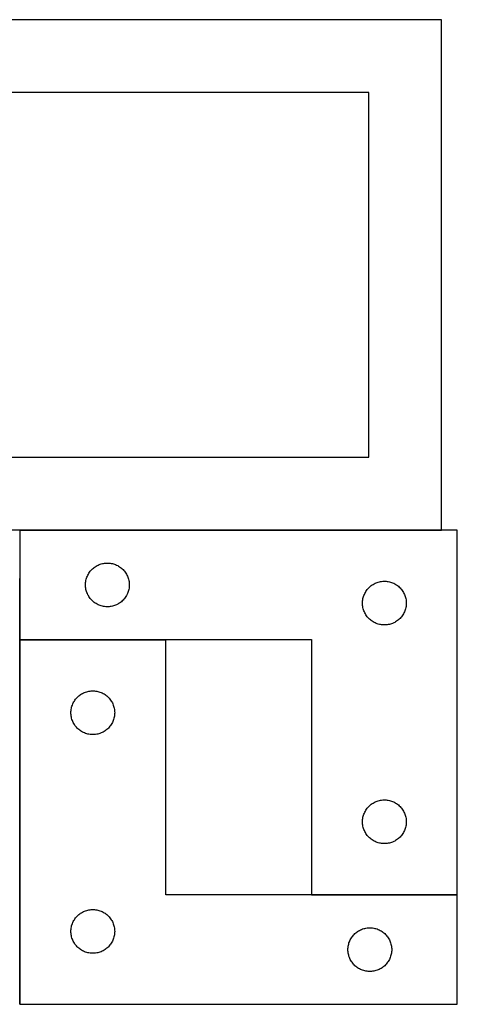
# Model space of a CAD drawing. Header units: millimetres. Extents: x 7 to 1493, y 7 to 2993.
# Tile 14 of 16: x 1193 to 1493, y 1901 to 2576. Entities that reach past the tile are written whole.
import ezdxf

# ---------------------------------------------------------------- set-up
doc = ezdxf.new("R2010")
doc.units = ezdxf.units.MM
doc.layers.add('COMMON', color=5, linetype='CONTINUOUS', true_color=0x0000ff)
doc.layers.add('CUT', color=7, linetype='CONTINUOUS', true_color=0x000000)

msp = doc.modelspace()

# ---------------------------------------------------------------- linework, layer by layer
at = {"layer": 'COMMON'}
for p, q in [((1193.425318, 2225.981587), (1482.689009, 2225.981587)), ((1193.325318, 2150.881587), (1193.325318, 2192.762202)), ((1193.325318, 1900.681586), (1193.325318, 2150.681586)), ((1193.425318, 2150.781586), (1293.425318, 2150.781586)), ((1393.425318, 1975.781586), (1493.425318, 1975.781586))]:
    msp.add_line(p, q, dxfattribs=at)
at = {"layer": 'CUT'}
for p, q in [((1482.689009, 2576.081588), (1032.689009, 2576.081588)), ((1482.689009, 2226.081588), (1482.689009, 2576.081588)), ((1432.689009, 2526.081588), (1082.689009, 2526.081588)), ((1432.689009, 2276.081588), (1432.689009, 2526.081588)), ((1082.689009, 2276.081588), (1432.689009, 2276.081588)), ((1032.689009, 2226.081588), (1482.689009, 2226.081588)), ((1493.425318, 2225.881587), (1193.425318, 2225.881587)), ((1193.425318, 2225.881587), (1193.425318, 2150.881587)), ((1493.425318, 1975.881587), (1493.425318, 2225.881587)), ((1246.375667, 2201.621769), (1247.066602, 2201.967121)), ((1247.066602, 2201.967121), (1247.774399, 2202.276447)), ((1247.774399, 2202.276447), (1248.497182, 2202.548925)), ((1248.497182, 2202.548925), (1249.233033, 2202.783835)), ((1249.233033, 2202.783835), (1249.980002, 2202.980553)), ((1249.980002, 2202.980553), (1250.736107, 2203.138556)), ((1250.736107, 2203.138556), (1251.499343, 2203.257427)), ((1251.499343, 2203.257427), (1252.267686, 2203.33685)), ((1252.267686, 2203.33685), (1253.039099, 2203.376614)), ((1253.039099, 2203.376614), (1253.811537, 2203.376614)), ((1253.811537, 2203.376614), (1254.58295, 2203.33685)), ((1254.58295, 2203.33685), (1255.351293, 2203.257427)), ((1255.351293, 2203.257427), (1256.114529, 2203.138556)), ((1256.114529, 2203.138556), (1256.870634, 2202.980553)), ((1256.870634, 2202.980553), (1257.617602, 2202.783835)), ((1257.617602, 2202.783835), (1258.353454, 2202.548925)), ((1258.353454, 2202.548925), (1259.076236, 2202.276447)), ((1259.076236, 2202.276447), (1259.784034, 2201.967121)), ((1259.784034, 2201.967121), (1260.474969, 2201.621769)), ((1239.680564, 2194.388396), (1240.008012, 2195.087994)), ((1240.008012, 2195.087994), (1240.371039, 2195.769808)), ((1240.371039, 2195.769808), (1240.768685, 2196.43203)), ((1240.768685, 2196.43203), (1241.199893, 2197.072904)), ((1241.199893, 2197.072904), (1241.663521, 2197.690729)), ((1241.663521, 2197.690729), (1242.158339, 2198.283869)), ((1242.158339, 2198.283869), (1242.683035, 2198.850749)), ((1242.683035, 2198.850749), (1243.236218, 2199.389868)), ((1243.236218, 2199.389868), (1243.81642, 2199.899794)), ((1243.81642, 2199.899794), (1244.422104, 2200.379176)), ((1244.422104, 2200.379176), (1245.051662, 2200.826742)), ((1245.051662, 2200.826742), (1245.703426, 2201.241306)), ((1245.703426, 2201.241306), (1246.375667, 2201.621769)), ((1260.474969, 2201.621769), (1261.14721, 2201.241306)), ((1261.14721, 2201.241306), (1261.798974, 2200.826742)), ((1261.798974, 2200.826742), (1262.428532, 2200.379176)), ((1262.428532, 2200.379176), (1263.034216, 2199.899794)), ((1263.034216, 2199.899794), (1263.614418, 2199.389868)), ((1263.614418, 2199.389868), (1264.167601, 2198.850749)), ((1264.167601, 2198.850749), (1264.692297, 2198.283869)), ((1264.692297, 2198.283869), (1265.187115, 2197.690729)), ((1265.187115, 2197.690729), (1265.650743, 2197.072904)), ((1265.650743, 2197.072904), (1266.081951, 2196.43203)), ((1266.081951, 2196.43203), (1266.479597, 2195.769808)), ((1266.479597, 2195.769808), (1266.842624, 2195.087994)), ((1266.842624, 2195.087994), (1267.170071, 2194.388396)), ((1238.425318, 2188.381587), (1238.445207, 2189.153768)), ((1238.445207, 2187.609406), (1238.425318, 2188.381587)), ((1238.445207, 2189.153768), (1238.50482, 2189.923902)), ((1238.50482, 2189.923902), (1238.603999, 2190.689946)), ((1238.603999, 2190.689946), (1238.742483, 2191.449868)), ((1238.742483, 2191.449868), (1238.919902, 2192.201654)), ((1238.919902, 2192.201654), (1239.135787, 2192.94331)), ((1239.135787, 2192.94331), (1239.389566, 2193.672868)), ((1239.389566, 2193.672868), (1239.680564, 2194.388396)), ((1267.170071, 2194.388396), (1267.46107, 2193.672868)), ((1267.46107, 2193.672868), (1267.714849, 2192.94331)), ((1267.714849, 2192.94331), (1267.930734, 2192.201654)), ((1267.930734, 2192.201654), (1268.108153, 2191.449868)), ((1268.108153, 2191.449868), (1268.246636, 2190.689946)), ((1268.246636, 2190.689946), (1268.345816, 2189.923902)), ((1268.345816, 2189.923902), (1268.405429, 2189.153768)), ((1268.405429, 2189.153768), (1268.425318, 2188.381587)), ((1268.425318, 2188.381587), (1268.405429, 2187.609406)), ((1434.422104, 2187.879176), (1435.051662, 2188.326742)), ((1435.051662, 2188.326742), (1435.703426, 2188.741306)), ((1435.703426, 2188.741306), (1436.375667, 2189.121769)), ((1436.375667, 2189.121769), (1437.066602, 2189.467121)), ((1437.066602, 2189.467121), (1437.774399, 2189.776447)), ((1437.774399, 2189.776447), (1438.497182, 2190.048925)), ((1438.497182, 2190.048925), (1439.233033, 2190.283835)), ((1439.233033, 2190.283835), (1439.980002, 2190.480553)), ((1439.980002, 2190.480553), (1440.736107, 2190.638556)), ((1440.736107, 2190.638556), (1441.499343, 2190.757427)), ((1441.499343, 2190.757427), (1442.267686, 2190.83685)), ((1442.267686, 2190.83685), (1443.039099, 2190.876614)), ((1443.039099, 2190.876614), (1443.811537, 2190.876614)), ((1443.811537, 2190.876614), (1444.58295, 2190.83685)), ((1444.58295, 2190.83685), (1445.351293, 2190.757427)), ((1445.351293, 2190.757427), (1446.114529, 2190.638556)), ((1446.114529, 2190.638556), (1446.870634, 2190.480553)), ((1446.870634, 2190.480553), (1447.617602, 2190.283835)), ((1447.617602, 2190.283835), (1448.353454, 2190.048925)), ((1448.353454, 2190.048925), (1449.076236, 2189.776447)), ((1449.076236, 2189.776447), (1449.784034, 2189.467121)), ((1449.784034, 2189.467121), (1450.474969, 2189.121769)), ((1450.474969, 2189.121769), (1451.14721, 2188.741306)), ((1451.14721, 2188.741306), (1451.798974, 2188.326742)), ((1451.798974, 2188.326742), (1452.428532, 2187.879176)), ((1238.50482, 2186.839272), (1238.445207, 2187.609406)), ((1238.603999, 2186.073228), (1238.50482, 2186.839272)), ((1238.742483, 2185.313306), (1238.603999, 2186.073228)), ((1238.919902, 2184.56152), (1238.742483, 2185.313306)), ((1239.135787, 2183.819865), (1238.919902, 2184.56152)), ((1239.389566, 2183.090306), (1239.135787, 2183.819865)), ((1239.680564, 2182.374778), (1239.389566, 2183.090306)), ((1240.008012, 2181.67518), (1239.680564, 2182.374778)), ((1240.371039, 2180.993366), (1240.008012, 2181.67518)), ((1266.842624, 2181.67518), (1266.479597, 2180.993366)), ((1267.170071, 2182.374778), (1266.842624, 2181.67518)), ((1267.46107, 2183.090306), (1267.170071, 2182.374778)), ((1267.714849, 2183.819865), (1267.46107, 2183.090306)), ((1267.930734, 2184.56152), (1267.714849, 2183.819865)), ((1268.108153, 2185.313306), (1267.930734, 2184.56152)), ((1268.246636, 2186.073228), (1268.108153, 2185.313306)), ((1268.345816, 2186.839272), (1268.246636, 2186.073228)), ((1268.405429, 2187.609406), (1268.345816, 2186.839272)), ((1429.389566, 2181.172868), (1429.680564, 2181.888396)), ((1429.680564, 2181.888396), (1430.008012, 2182.587994)), ((1430.008012, 2182.587994), (1430.371039, 2183.269808)), ((1430.371039, 2183.269808), (1430.768685, 2183.93203)), ((1430.768685, 2183.93203), (1431.199893, 2184.572904)), ((1431.199893, 2184.572904), (1431.663521, 2185.190729)), ((1431.663521, 2185.190729), (1432.158339, 2185.783869)), ((1432.158339, 2185.783869), (1432.683035, 2186.350749)), ((1432.683035, 2186.350749), (1433.236218, 2186.889868)), ((1433.236218, 2186.889868), (1433.81642, 2187.399794)), ((1433.81642, 2187.399794), (1434.422104, 2187.879176)), ((1452.428532, 2187.879176), (1453.034216, 2187.399794)), ((1453.034216, 2187.399794), (1453.614418, 2186.889868)), ((1453.614418, 2186.889868), (1454.167601, 2186.350749)), ((1454.167601, 2186.350749), (1454.692297, 2185.783869)), ((1454.692297, 2185.783869), (1455.187115, 2185.190729)), ((1455.187115, 2185.190729), (1455.650743, 2184.572904)), ((1455.650743, 2184.572904), (1456.081951, 2183.93203)), ((1456.081951, 2183.93203), (1456.479597, 2183.269808)), ((1456.479597, 2183.269808), (1456.842624, 2182.587994)), ((1456.842624, 2182.587994), (1457.170071, 2181.888396)), ((1457.170071, 2181.888396), (1457.46107, 2181.172868)), ((1240.768685, 2180.331144), (1240.371039, 2180.993366)), ((1241.199893, 2179.690271), (1240.768685, 2180.331144)), ((1241.663521, 2179.072445), (1241.199893, 2179.690271)), ((1242.158339, 2178.479305), (1241.663521, 2179.072445)), ((1242.683035, 2177.912425), (1242.158339, 2178.479305)), ((1243.236218, 2177.373307), (1242.683035, 2177.912425)), ((1243.81642, 2176.86338), (1243.236218, 2177.373307)), ((1244.422104, 2176.383998), (1243.81642, 2176.86338)), ((1245.051662, 2175.936432), (1244.422104, 2176.383998)), ((1245.703426, 2175.521868), (1245.051662, 2175.936432)), ((1246.375667, 2175.141405), (1245.703426, 2175.521868)), ((1247.066602, 2174.796053), (1246.375667, 2175.141405)), ((1247.774399, 2174.486728), (1247.066602, 2174.796053)), ((1259.784034, 2174.796053), (1259.076236, 2174.486728)), ((1260.474969, 2175.141405), (1259.784034, 2174.796053)), ((1261.14721, 2175.521868), (1260.474969, 2175.141405)), ((1261.798974, 2175.936432), (1261.14721, 2175.521868)), ((1262.428532, 2176.383998), (1261.798974, 2175.936432)), ((1263.034216, 2176.86338), (1262.428532, 2176.383998)), ((1263.614418, 2177.373307), (1263.034216, 2176.86338)), ((1264.167601, 2177.912425), (1263.614418, 2177.373307)), ((1264.692297, 2178.479305), (1264.167601, 2177.912425)), ((1265.187115, 2179.072445), (1264.692297, 2178.479305)), ((1265.650743, 2179.690271), (1265.187115, 2179.072445)), ((1266.081951, 2180.331144), (1265.650743, 2179.690271)), ((1266.479597, 2180.993366), (1266.081951, 2180.331144)), ((1428.425318, 2175.881587), (1428.445207, 2176.653768)), ((1428.445207, 2175.109406), (1428.425318, 2175.881587)), ((1428.445207, 2176.653768), (1428.50482, 2177.423902)), ((1428.50482, 2174.339272), (1428.445207, 2175.109406)), ((1428.50482, 2177.423902), (1428.603999, 2178.189946)), ((1428.603999, 2178.189946), (1428.742483, 2178.949868)), ((1428.742483, 2178.949868), (1428.919902, 2179.701654)), ((1428.919902, 2179.701654), (1429.135787, 2180.44331)), ((1429.135787, 2180.44331), (1429.389566, 2181.172868)), ((1457.46107, 2181.172868), (1457.714849, 2180.44331)), ((1457.714849, 2180.44331), (1457.930734, 2179.701654)), ((1457.930734, 2179.701654), (1458.108153, 2178.949868)), ((1458.108153, 2178.949868), (1458.246636, 2178.189946)), ((1458.246636, 2178.189946), (1458.345816, 2177.423902)), ((1458.345816, 2177.423902), (1458.405429, 2176.653768)), ((1458.405429, 2175.109406), (1458.345816, 2174.339272)), ((1458.405429, 2176.653768), (1458.425318, 2175.881587)), ((1458.425318, 2175.881587), (1458.405429, 2175.109406)), ((1248.497182, 2174.214249), (1247.774399, 2174.486728)), ((1249.233033, 2173.979339), (1248.497182, 2174.214249)), ((1249.980002, 2173.782621), (1249.233033, 2173.979339)), ((1250.736107, 2173.624618), (1249.980002, 2173.782621)), ((1251.499343, 2173.505747), (1250.736107, 2173.624618)), ((1252.267686, 2173.426324), (1251.499343, 2173.505747)), ((1253.039099, 2173.38656), (1252.267686, 2173.426324)), ((1253.811537, 2173.38656), (1253.039099, 2173.38656)), ((1254.58295, 2173.426324), (1253.811537, 2173.38656)), ((1255.351293, 2173.505747), (1254.58295, 2173.426324)), ((1256.114529, 2173.624618), (1255.351293, 2173.505747)), ((1256.870634, 2173.782621), (1256.114529, 2173.624618)), ((1257.617602, 2173.979339), (1256.870634, 2173.782621)), ((1258.353454, 2174.214249), (1257.617602, 2173.979339)), ((1259.076236, 2174.486728), (1258.353454, 2174.214249)), ((1428.603999, 2173.573228), (1428.50482, 2174.339272)), ((1428.742483, 2172.813306), (1428.603999, 2173.573228)), ((1428.919902, 2172.06152), (1428.742483, 2172.813306)), ((1429.135787, 2171.319865), (1428.919902, 2172.06152)), ((1429.389566, 2170.590306), (1429.135787, 2171.319865)), ((1429.680564, 2169.874778), (1429.389566, 2170.590306)), ((1430.008012, 2169.17518), (1429.680564, 2169.874778)), ((1430.371039, 2168.493366), (1430.008012, 2169.17518)), ((1430.768685, 2167.831144), (1430.371039, 2168.493366)), ((1456.479597, 2168.493366), (1456.081951, 2167.831144)), ((1456.842624, 2169.17518), (1456.479597, 2168.493366)), ((1457.170071, 2169.874778), (1456.842624, 2169.17518)), ((1457.46107, 2170.590306), (1457.170071, 2169.874778)), ((1457.714849, 2171.319865), (1457.46107, 2170.590306)), ((1457.930734, 2172.06152), (1457.714849, 2171.319865)), ((1458.108153, 2172.813306), (1457.930734, 2172.06152)), ((1458.246636, 2173.573228), (1458.108153, 2172.813306)), ((1458.345816, 2174.339272), (1458.246636, 2173.573228)), ((1431.199893, 2167.190271), (1430.768685, 2167.831144)), ((1431.663521, 2166.572445), (1431.199893, 2167.190271)), ((1432.158339, 2165.979305), (1431.663521, 2166.572445)), ((1432.683035, 2165.412425), (1432.158339, 2165.979305)), ((1433.236218, 2164.873307), (1432.683035, 2165.412425)), ((1433.81642, 2164.36338), (1433.236218, 2164.873307)), ((1434.422104, 2163.883998), (1433.81642, 2164.36338)), ((1435.051662, 2163.436432), (1434.422104, 2163.883998)), ((1435.703426, 2163.021868), (1435.051662, 2163.436432)), ((1436.375667, 2162.641405), (1435.703426, 2163.021868)), ((1437.066602, 2162.296053), (1436.375667, 2162.641405)), ((1437.774399, 2161.986728), (1437.066602, 2162.296053)), ((1438.497182, 2161.714249), (1437.774399, 2161.986728)), ((1439.233033, 2161.479339), (1438.497182, 2161.714249)), ((1439.980002, 2161.282621), (1439.233033, 2161.479339)), ((1440.736107, 2161.124618), (1439.980002, 2161.282621)), ((1446.870634, 2161.282621), (1446.114529, 2161.124618)), ((1447.617602, 2161.479339), (1446.870634, 2161.282621)), ((1448.353454, 2161.714249), (1447.617602, 2161.479339)), ((1449.076236, 2161.986728), (1448.353454, 2161.714249)), ((1449.784034, 2162.296053), (1449.076236, 2161.986728)), ((1450.474969, 2162.641405), (1449.784034, 2162.296053)), ((1451.14721, 2163.021868), (1450.474969, 2162.641405)), ((1451.798974, 2163.436432), (1451.14721, 2163.021868)), ((1452.428532, 2163.883998), (1451.798974, 2163.436432)), ((1453.034216, 2164.36338), (1452.428532, 2163.883998)), ((1453.614418, 2164.873307), (1453.034216, 2164.36338)), ((1454.167601, 2165.412425), (1453.614418, 2164.873307)), ((1454.692297, 2165.979305), (1454.167601, 2165.412425)), ((1455.187115, 2166.572445), (1454.692297, 2165.979305)), ((1455.650743, 2167.190271), (1455.187115, 2166.572445)), ((1456.081951, 2167.831144), (1455.650743, 2167.190271)), ((1441.499343, 2161.005747), (1440.736107, 2161.124618)), ((1442.267686, 2160.926324), (1441.499343, 2161.005747)), ((1443.039099, 2160.88656), (1442.267686, 2160.926324)), ((1443.811537, 2160.88656), (1443.039099, 2160.88656)), ((1444.58295, 2160.926324), (1443.811537, 2160.88656)), ((1445.351293, 2161.005747), (1444.58295, 2160.926324)), ((1446.114529, 2161.124618), (1445.351293, 2161.005747)), ((1193.425318, 2150.881587), (1393.425318, 2150.881587)), ((1293.425318, 2150.681586), (1193.425318, 2150.681586)), ((1193.425318, 2150.681586), (1193.425318, 1900.681586)), ((1293.425318, 1975.681586), (1293.425318, 2150.681586)), ((1393.425318, 2150.881587), (1393.425318, 1975.881587)), ((1236.375667, 2113.921768), (1237.066602, 2114.26712)), ((1237.066602, 2114.26712), (1237.774399, 2114.576446)), ((1237.774399, 2114.576446), (1238.497182, 2114.848924)), ((1238.497182, 2114.848924), (1239.233033, 2115.083834)), ((1239.233033, 2115.083834), (1239.980002, 2115.280552)), ((1239.980002, 2115.280552), (1240.736107, 2115.438555)), ((1240.736107, 2115.438555), (1241.499343, 2115.557426)), ((1241.499343, 2115.557426), (1242.267686, 2115.636849)), ((1242.267686, 2115.636849), (1243.039099, 2115.676613)), ((1243.039099, 2115.676613), (1243.811537, 2115.676613)), ((1243.811537, 2115.676613), (1244.58295, 2115.636849)), ((1244.58295, 2115.636849), (1245.351293, 2115.557426)), ((1245.351293, 2115.557426), (1246.114529, 2115.438555)), ((1246.114529, 2115.438555), (1246.870634, 2115.280552)), ((1246.870634, 2115.280552), (1247.617602, 2115.083834)), ((1247.617602, 2115.083834), (1248.353454, 2114.848924)), ((1248.353454, 2114.848924), (1249.076236, 2114.576446)), ((1249.076236, 2114.576446), (1249.784034, 2114.26712)), ((1249.784034, 2114.26712), (1250.474969, 2113.921768)), ((1229.680564, 2106.688395), (1230.008012, 2107.387993)), ((1230.008012, 2107.387993), (1230.371039, 2108.069807)), ((1230.371039, 2108.069807), (1230.768685, 2108.732029)), ((1230.768685, 2108.732029), (1231.199893, 2109.372903)), ((1231.199893, 2109.372903), (1231.663521, 2109.990728)), ((1231.663521, 2109.990728), (1232.158339, 2110.583868)), ((1232.158339, 2110.583868), (1232.683035, 2111.150748)), ((1232.683035, 2111.150748), (1233.236218, 2111.689867)), ((1233.236218, 2111.689867), (1233.81642, 2112.199793)), ((1233.81642, 2112.199793), (1234.422104, 2112.679175)), ((1234.422104, 2112.679175), (1235.051662, 2113.126741)), ((1235.051662, 2113.126741), (1235.703426, 2113.541305)), ((1235.703426, 2113.541305), (1236.375667, 2113.921768)), ((1250.474969, 2113.921768), (1251.14721, 2113.541305)), ((1251.14721, 2113.541305), (1251.798974, 2113.126741)), ((1251.798974, 2113.126741), (1252.428532, 2112.679175)), ((1252.428532, 2112.679175), (1253.034216, 2112.199793)), ((1253.034216, 2112.199793), (1253.614418, 2111.689867)), ((1253.614418, 2111.689867), (1254.167601, 2111.150748)), ((1254.167601, 2111.150748), (1254.692297, 2110.583868)), ((1254.692297, 2110.583868), (1255.187115, 2109.990728)), ((1255.187115, 2109.990728), (1255.650743, 2109.372903)), ((1255.650743, 2109.372903), (1256.081951, 2108.732029)), ((1256.081951, 2108.732029), (1256.479597, 2108.069807)), ((1256.479597, 2108.069807), (1256.842624, 2107.387993)), ((1256.842624, 2107.387993), (1257.170071, 2106.688395)), ((1228.425318, 2100.681586), (1228.445207, 2101.453767)), ((1228.445207, 2099.909405), (1228.425318, 2100.681586)), ((1228.445207, 2101.453767), (1228.50482, 2102.223901)), ((1228.50482, 2102.223901), (1228.603999, 2102.989945)), ((1228.603999, 2102.989945), (1228.742483, 2103.749867)), ((1228.742483, 2103.749867), (1228.919902, 2104.501653)), ((1228.919902, 2104.501653), (1229.135787, 2105.243309)), ((1229.135787, 2105.243309), (1229.389566, 2105.972867)), ((1229.389566, 2105.972867), (1229.680564, 2106.688395)), ((1257.170071, 2106.688395), (1257.46107, 2105.972867)), ((1257.46107, 2105.972867), (1257.714849, 2105.243309)), ((1257.714849, 2105.243309), (1257.930734, 2104.501653)), ((1257.930734, 2104.501653), (1258.108153, 2103.749867)), ((1258.108153, 2103.749867), (1258.246636, 2102.989945)), ((1258.246636, 2102.989945), (1258.345816, 2102.223901)), ((1258.345816, 2102.223901), (1258.405429, 2101.453767)), ((1258.405429, 2101.453767), (1258.425318, 2100.681586)), ((1258.425318, 2100.681586), (1258.405429, 2099.909405)), ((1228.50482, 2099.139271), (1228.445207, 2099.909405)), ((1228.603999, 2098.373227), (1228.50482, 2099.139271)), ((1228.742483, 2097.613305), (1228.603999, 2098.373227)), ((1228.919902, 2096.861519), (1228.742483, 2097.613305)), ((1229.135787, 2096.119864), (1228.919902, 2096.861519)), ((1229.389566, 2095.390305), (1229.135787, 2096.119864)), ((1229.680564, 2094.674777), (1229.389566, 2095.390305)), ((1230.008012, 2093.975179), (1229.680564, 2094.674777)), ((1230.371039, 2093.293365), (1230.008012, 2093.975179)), ((1256.842624, 2093.975179), (1256.479597, 2093.293365)), ((1257.170071, 2094.674777), (1256.842624, 2093.975179)), ((1257.46107, 2095.390305), (1257.170071, 2094.674777)), ((1257.714849, 2096.119864), (1257.46107, 2095.390305)), ((1257.930734, 2096.861519), (1257.714849, 2096.119864)), ((1258.108153, 2097.613305), (1257.930734, 2096.861519)), ((1258.246636, 2098.373227), (1258.108153, 2097.613305)), ((1258.345816, 2099.139271), (1258.246636, 2098.373227)), ((1258.405429, 2099.909405), (1258.345816, 2099.139271)), ((1230.768685, 2092.631143), (1230.371039, 2093.293365)), ((1231.199893, 2091.99027), (1230.768685, 2092.631143)), ((1231.663521, 2091.372444), (1231.199893, 2091.99027)), ((1232.158339, 2090.779304), (1231.663521, 2091.372444)), ((1232.683035, 2090.212424), (1232.158339, 2090.779304)), ((1233.236218, 2089.673306), (1232.683035, 2090.212424)), ((1233.81642, 2089.163379), (1233.236218, 2089.673306)), ((1234.422104, 2088.683997), (1233.81642, 2089.163379)), ((1235.051662, 2088.236431), (1234.422104, 2088.683997)), ((1235.703426, 2087.821867), (1235.051662, 2088.236431)), ((1236.375667, 2087.441404), (1235.703426, 2087.821867)), ((1237.066602, 2087.096052), (1236.375667, 2087.441404)), ((1237.774399, 2086.786727), (1237.066602, 2087.096052)), ((1249.784034, 2087.096052), (1249.076236, 2086.786727)), ((1250.474969, 2087.441404), (1249.784034, 2087.096052)), ((1251.14721, 2087.821867), (1250.474969, 2087.441404)), ((1251.798974, 2088.236431), (1251.14721, 2087.821867)), ((1252.428532, 2088.683997), (1251.798974, 2088.236431)), ((1253.034216, 2089.163379), (1252.428532, 2088.683997)), ((1253.614418, 2089.673306), (1253.034216, 2089.163379)), ((1254.167601, 2090.212424), (1253.614418, 2089.673306)), ((1254.692297, 2090.779304), (1254.167601, 2090.212424)), ((1255.187115, 2091.372444), (1254.692297, 2090.779304)), ((1255.650743, 2091.99027), (1255.187115, 2091.372444)), ((1256.081951, 2092.631143), (1255.650743, 2091.99027)), ((1256.479597, 2093.293365), (1256.081951, 2092.631143)), ((1238.497182, 2086.514248), (1237.774399, 2086.786727)), ((1239.233033, 2086.279338), (1238.497182, 2086.514248)), ((1239.980002, 2086.08262), (1239.233033, 2086.279338)), ((1240.736107, 2085.924617), (1239.980002, 2086.08262)), ((1241.499343, 2085.805746), (1240.736107, 2085.924617)), ((1242.267686, 2085.726323), (1241.499343, 2085.805746)), ((1243.039099, 2085.686559), (1242.267686, 2085.726323)), ((1243.811537, 2085.686559), (1243.039099, 2085.686559)), ((1244.58295, 2085.726323), (1243.811537, 2085.686559)), ((1245.351293, 2085.805746), (1244.58295, 2085.726323)), ((1246.114529, 2085.924617), (1245.351293, 2085.805746)), ((1246.870634, 2086.08262), (1246.114529, 2085.924617)), ((1247.617602, 2086.279338), (1246.870634, 2086.08262)), ((1248.353454, 2086.514248), (1247.617602, 2086.279338)), ((1249.076236, 2086.786727), (1248.353454, 2086.514248)), ((1437.066602, 2039.467121), (1437.774399, 2039.776447)), ((1437.774399, 2039.776447), (1438.497182, 2040.048925)), ((1438.497182, 2040.048925), (1439.233033, 2040.283835)), ((1439.233033, 2040.283835), (1439.980002, 2040.480553)), ((1439.980002, 2040.480553), (1440.736107, 2040.638556)), ((1440.736107, 2040.638556), (1441.499343, 2040.757427)), ((1441.499343, 2040.757427), (1442.267686, 2040.83685)), ((1442.267686, 2040.83685), (1443.039099, 2040.876614)), ((1443.039099, 2040.876614), (1443.811537, 2040.876614)), ((1443.811537, 2040.876614), (1444.58295, 2040.83685)), ((1444.58295, 2040.83685), (1445.351293, 2040.757427)), ((1445.351293, 2040.757427), (1446.114529, 2040.638556)), ((1446.114529, 2040.638556), (1446.870634, 2040.480553)), ((1446.870634, 2040.480553), (1447.617602, 2040.283835)), ((1447.617602, 2040.283835), (1448.353454, 2040.048925)), ((1448.353454, 2040.048925), (1449.076236, 2039.776447)), ((1449.076236, 2039.776447), (1449.784034, 2039.467121)), ((1430.008012, 2032.587994), (1430.371039, 2033.269808)), ((1430.371039, 2033.269808), (1430.768685, 2033.93203)), ((1430.768685, 2033.93203), (1431.199893, 2034.572904)), ((1431.199893, 2034.572904), (1431.663521, 2035.190729)), ((1431.663521, 2035.190729), (1432.158339, 2035.783869)), ((1432.158339, 2035.783869), (1432.683035, 2036.350749)), ((1432.683035, 2036.350749), (1433.236218, 2036.889868)), ((1433.236218, 2036.889868), (1433.81642, 2037.399794)), ((1433.81642, 2037.399794), (1434.422104, 2037.879176)), ((1434.422104, 2037.879176), (1435.051662, 2038.326742)), ((1435.051662, 2038.326742), (1435.703426, 2038.741306)), ((1435.703426, 2038.741306), (1436.375667, 2039.121769)), ((1436.375667, 2039.121769), (1437.066602, 2039.467121)), ((1449.784034, 2039.467121), (1450.474969, 2039.121769)), ((1450.474969, 2039.121769), (1451.14721, 2038.741306)), ((1451.14721, 2038.741306), (1451.798974, 2038.326742)), ((1451.798974, 2038.326742), (1452.428532, 2037.879176)), ((1452.428532, 2037.879176), (1453.034216, 2037.399794)), ((1453.034216, 2037.399794), (1453.614418, 2036.889868)), ((1453.614418, 2036.889868), (1454.167601, 2036.350749)), ((1454.167601, 2036.350749), (1454.692297, 2035.783869)), ((1454.692297, 2035.783869), (1455.187115, 2035.190729)), ((1455.187115, 2035.190729), (1455.650743, 2034.572904)), ((1455.650743, 2034.572904), (1456.081951, 2033.93203)), ((1456.081951, 2033.93203), (1456.479597, 2033.269808)), ((1456.479597, 2033.269808), (1456.842624, 2032.587994)), ((1428.425318, 2025.881587), (1428.445207, 2026.653768)), ((1428.445207, 2026.653768), (1428.50482, 2027.423902)), ((1428.50482, 2027.423902), (1428.603999, 2028.189946)), ((1428.603999, 2028.189946), (1428.742483, 2028.949868)), ((1428.742483, 2028.949868), (1428.919902, 2029.701654)), ((1428.919902, 2029.701654), (1429.135787, 2030.44331)), ((1429.135787, 2030.44331), (1429.389566, 2031.172868)), ((1429.389566, 2031.172868), (1429.680564, 2031.888396)), ((1429.680564, 2031.888396), (1430.008012, 2032.587994)), ((1456.842624, 2032.587994), (1457.170071, 2031.888396)), ((1457.170071, 2031.888396), (1457.46107, 2031.172868)), ((1457.46107, 2031.172868), (1457.714849, 2030.44331)), ((1457.714849, 2030.44331), (1457.930734, 2029.701654)), ((1457.930734, 2029.701654), (1458.108153, 2028.949868)), ((1458.108153, 2028.949868), (1458.246636, 2028.189946)), ((1458.246636, 2028.189946), (1458.345816, 2027.423902)), ((1458.345816, 2027.423902), (1458.405429, 2026.653768)), ((1458.405429, 2026.653768), (1458.425318, 2025.881587)), ((1428.445207, 2025.109406), (1428.425318, 2025.881587)), ((1428.50482, 2024.339272), (1428.445207, 2025.109406)), ((1428.603999, 2023.573228), (1428.50482, 2024.339272)), ((1428.742483, 2022.813306), (1428.603999, 2023.573228)), ((1428.919902, 2022.06152), (1428.742483, 2022.813306)), ((1429.135787, 2021.319865), (1428.919902, 2022.06152)), ((1429.389566, 2020.590306), (1429.135787, 2021.319865)), ((1429.680564, 2019.874778), (1429.389566, 2020.590306)), ((1430.008012, 2019.17518), (1429.680564, 2019.874778)), ((1457.170071, 2019.874778), (1456.842624, 2019.17518)), ((1457.46107, 2020.590306), (1457.170071, 2019.874778)), ((1457.714849, 2021.319865), (1457.46107, 2020.590306)), ((1457.930734, 2022.06152), (1457.714849, 2021.319865)), ((1458.108153, 2022.813306), (1457.930734, 2022.06152)), ((1458.246636, 2023.573228), (1458.108153, 2022.813306)), ((1458.345816, 2024.339272), (1458.246636, 2023.573228)), ((1458.405429, 2025.109406), (1458.345816, 2024.339272)), ((1458.425318, 2025.881587), (1458.405429, 2025.109406)), ((1430.371039, 2018.493366), (1430.008012, 2019.17518)), ((1430.768685, 2017.831144), (1430.371039, 2018.493366)), ((1431.199893, 2017.190271), (1430.768685, 2017.831144)), ((1431.663521, 2016.572445), (1431.199893, 2017.190271)), ((1432.158339, 2015.979305), (1431.663521, 2016.572445)), ((1432.683035, 2015.412425), (1432.158339, 2015.979305)), ((1433.236218, 2014.873307), (1432.683035, 2015.412425)), ((1433.81642, 2014.36338), (1433.236218, 2014.873307)), ((1434.422104, 2013.883998), (1433.81642, 2014.36338)), ((1435.051662, 2013.436432), (1434.422104, 2013.883998)), ((1435.703426, 2013.021868), (1435.051662, 2013.436432)), ((1436.375667, 2012.641405), (1435.703426, 2013.021868)), ((1451.14721, 2013.021868), (1450.474969, 2012.641405)), ((1451.798974, 2013.436432), (1451.14721, 2013.021868)), ((1452.428532, 2013.883998), (1451.798974, 2013.436432)), ((1453.034216, 2014.36338), (1452.428532, 2013.883998)), ((1453.614418, 2014.873307), (1453.034216, 2014.36338)), ((1454.167601, 2015.412425), (1453.614418, 2014.873307)), ((1454.692297, 2015.979305), (1454.167601, 2015.412425)), ((1455.187115, 2016.572445), (1454.692297, 2015.979305)), ((1455.650743, 2017.190271), (1455.187115, 2016.572445)), ((1456.081951, 2017.831144), (1455.650743, 2017.190271)), ((1456.479597, 2018.493366), (1456.081951, 2017.831144)), ((1456.842624, 2019.17518), (1456.479597, 2018.493366)), ((1437.066602, 2012.296053), (1436.375667, 2012.641405)), ((1437.774399, 2011.986728), (1437.066602, 2012.296053)), ((1438.497182, 2011.714249), (1437.774399, 2011.986728)), ((1439.233033, 2011.479339), (1438.497182, 2011.714249)), ((1439.980002, 2011.282621), (1439.233033, 2011.479339)), ((1440.736107, 2011.124618), (1439.980002, 2011.282621)), ((1441.499343, 2011.005747), (1440.736107, 2011.124618)), ((1442.267686, 2010.926324), (1441.499343, 2011.005747)), ((1443.039099, 2010.88656), (1442.267686, 2010.926324)), ((1443.811537, 2010.88656), (1443.039099, 2010.88656)), ((1444.58295, 2010.926324), (1443.811537, 2010.88656)), ((1445.351293, 2011.005747), (1444.58295, 2010.926324)), ((1446.114529, 2011.124618), (1445.351293, 2011.005747)), ((1446.870634, 2011.282621), (1446.114529, 2011.124618)), ((1447.617602, 2011.479339), (1446.870634, 2011.282621)), ((1448.353454, 2011.714249), (1447.617602, 2011.479339)), ((1449.076236, 2011.986728), (1448.353454, 2011.714249)), ((1449.784034, 2012.296053), (1449.076236, 2011.986728)), ((1450.474969, 2012.641405), (1449.784034, 2012.296053)), ((1493.425318, 1975.681586), (1293.425318, 1975.681586)), ((1393.425318, 1975.881587), (1493.425318, 1975.881587)), ((1493.425318, 1900.681586), (1493.425318, 1975.681586)), ((1239.980002, 1965.280552), (1240.736107, 1965.438555)), ((1240.736107, 1965.438555), (1241.499343, 1965.557426)), ((1241.499343, 1965.557426), (1242.267686, 1965.636849)), ((1242.267686, 1965.636849), (1243.039099, 1965.676613)), ((1243.039099, 1965.676613), (1243.811537, 1965.676613)), ((1243.811537, 1965.676613), (1244.58295, 1965.636849)), ((1244.58295, 1965.636849), (1245.351293, 1965.557426)), ((1245.351293, 1965.557426), (1246.114529, 1965.438555)), ((1246.114529, 1965.438555), (1246.870634, 1965.280552)), ((1230.371039, 1958.069807), (1230.768685, 1958.732029)), ((1230.768685, 1958.732029), (1231.199893, 1959.372903)), ((1231.199893, 1959.372903), (1231.663521, 1959.990728)), ((1231.663521, 1959.990728), (1232.158339, 1960.583868)), ((1232.158339, 1960.583868), (1232.683035, 1961.150748)), ((1232.683035, 1961.150748), (1233.236218, 1961.689867)), ((1233.236218, 1961.689867), (1233.81642, 1962.199793)), ((1233.81642, 1962.199793), (1234.422104, 1962.679175)), ((1234.422104, 1962.679175), (1235.051662, 1963.126741)), ((1235.051662, 1963.126741), (1235.703426, 1963.541305)), ((1235.703426, 1963.541305), (1236.375667, 1963.921768)), ((1236.375667, 1963.921768), (1237.066602, 1964.26712)), ((1237.066602, 1964.26712), (1237.774399, 1964.576446)), ((1237.774399, 1964.576446), (1238.497182, 1964.848924)), ((1238.497182, 1964.848924), (1239.233033, 1965.083834)), ((1239.233033, 1965.083834), (1239.980002, 1965.280552)), ((1246.870634, 1965.280552), (1247.617602, 1965.083834)), ((1247.617602, 1965.083834), (1248.353454, 1964.848924)), ((1248.353454, 1964.848924), (1249.076236, 1964.576446)), ((1249.076236, 1964.576446), (1249.784034, 1964.26712)), ((1249.784034, 1964.26712), (1250.474969, 1963.921768)), ((1250.474969, 1963.921768), (1251.14721, 1963.541305)), ((1251.14721, 1963.541305), (1251.798974, 1963.126741)), ((1251.798974, 1963.126741), (1252.428532, 1962.679175)), ((1252.428532, 1962.679175), (1253.034216, 1962.199793)), ((1253.034216, 1962.199793), (1253.614418, 1961.689867)), ((1253.614418, 1961.689867), (1254.167601, 1961.150748)), ((1254.167601, 1961.150748), (1254.692297, 1960.583868)), ((1254.692297, 1960.583868), (1255.187115, 1959.990728)), ((1255.187115, 1959.990728), (1255.650743, 1959.372903)), ((1255.650743, 1959.372903), (1256.081951, 1958.732029)), ((1256.081951, 1958.732029), (1256.479597, 1958.069807)), ((1228.445207, 1951.453767), (1228.50482, 1952.223901)), ((1228.50482, 1952.223901), (1228.603999, 1952.989945)), ((1228.603999, 1952.989945), (1228.742483, 1953.749867)), ((1228.742483, 1953.749867), (1228.919902, 1954.501653)), ((1228.919902, 1954.501653), (1229.135787, 1955.243309)), ((1229.135787, 1955.243309), (1229.389566, 1955.972867)), ((1229.389566, 1955.972867), (1229.680564, 1956.688395)), ((1229.680564, 1956.688395), (1230.008012, 1957.387993)), ((1230.008012, 1957.387993), (1230.371039, 1958.069807)), ((1256.479597, 1958.069807), (1256.842624, 1957.387993)), ((1256.842624, 1957.387993), (1257.170071, 1956.688395)), ((1257.170071, 1956.688395), (1257.46107, 1955.972867)), ((1257.46107, 1955.972867), (1257.714849, 1955.243309)), ((1257.714849, 1955.243309), (1257.930734, 1954.501653)), ((1257.930734, 1954.501653), (1258.108153, 1953.749867)), ((1258.108153, 1953.749867), (1258.246636, 1952.989945)), ((1258.246636, 1952.989945), (1258.345816, 1952.223901)), ((1258.345816, 1952.223901), (1258.405429, 1951.453767)), ((1427.066602, 1951.76712), (1427.774399, 1952.076446)), ((1427.774399, 1952.076446), (1428.497182, 1952.348924)), ((1428.497182, 1952.348924), (1429.233033, 1952.583834)), ((1429.233033, 1952.583834), (1429.980002, 1952.780552)), ((1429.980002, 1952.780552), (1430.736107, 1952.938555)), ((1430.736107, 1952.938555), (1431.499343, 1953.057426)), ((1431.499343, 1953.057426), (1432.267686, 1953.136849)), ((1432.267686, 1953.136849), (1433.039099, 1953.176613)), ((1433.039099, 1953.176613), (1433.811537, 1953.176613)), ((1433.811537, 1953.176613), (1434.58295, 1953.136849)), ((1434.58295, 1953.136849), (1435.351293, 1953.057426)), ((1435.351293, 1953.057426), (1436.114529, 1952.938555)), ((1436.114529, 1952.938555), (1436.870634, 1952.780552)), ((1436.870634, 1952.780552), (1437.617602, 1952.583834)), ((1437.617602, 1952.583834), (1438.353454, 1952.348924)), ((1438.353454, 1952.348924), (1439.076236, 1952.076446)), ((1439.076236, 1952.076446), (1439.784034, 1951.76712)), ((1228.425318, 1950.681586), (1228.445207, 1951.453767)), ((1228.445207, 1949.909405), (1228.425318, 1950.681586)), ((1228.50482, 1949.139271), (1228.445207, 1949.909405)), ((1228.603999, 1948.373227), (1228.50482, 1949.139271)), ((1228.742483, 1947.613305), (1228.603999, 1948.373227)), ((1228.919902, 1946.861519), (1228.742483, 1947.613305)), ((1229.135787, 1946.119864), (1228.919902, 1946.861519)), ((1229.389566, 1945.390305), (1229.135787, 1946.119864)), ((1229.680564, 1944.674777), (1229.389566, 1945.390305)), ((1257.46107, 1945.390305), (1257.170071, 1944.674777)), ((1257.714849, 1946.119864), (1257.46107, 1945.390305)), ((1257.930734, 1946.861519), (1257.714849, 1946.119864)), ((1258.108153, 1947.613305), (1257.930734, 1946.861519)), ((1258.246636, 1948.373227), (1258.108153, 1947.613305)), ((1258.345816, 1949.139271), (1258.246636, 1948.373227)), ((1258.405429, 1949.909405), (1258.345816, 1949.139271)), ((1258.405429, 1951.453767), (1258.425318, 1950.681586)), ((1258.425318, 1950.681586), (1258.405429, 1949.909405)), ((1420.008012, 1944.887993), (1420.371039, 1945.569807)), ((1420.371039, 1945.569807), (1420.768685, 1946.232029)), ((1420.768685, 1946.232029), (1421.199893, 1946.872903)), ((1421.199893, 1946.872903), (1421.663521, 1947.490728)), ((1421.663521, 1947.490728), (1422.158339, 1948.083868)), ((1422.158339, 1948.083868), (1422.683035, 1948.650748)), ((1422.683035, 1948.650748), (1423.236218, 1949.189867)), ((1423.236218, 1949.189867), (1423.81642, 1949.699793)), ((1423.81642, 1949.699793), (1424.422104, 1950.179175)), ((1424.422104, 1950.179175), (1425.051662, 1950.626741)), ((1425.051662, 1950.626741), (1425.703426, 1951.041305)), ((1425.703426, 1951.041305), (1426.375667, 1951.421768)), ((1426.375667, 1951.421768), (1427.066602, 1951.76712)), ((1439.784034, 1951.76712), (1440.474969, 1951.421768)), ((1440.474969, 1951.421768), (1441.14721, 1951.041305)), ((1441.14721, 1951.041305), (1441.798974, 1950.626741)), ((1441.798974, 1950.626741), (1442.428532, 1950.179175)), ((1442.428532, 1950.179175), (1443.034216, 1949.699793)), ((1443.034216, 1949.699793), (1443.614418, 1949.189867)), ((1443.614418, 1949.189867), (1444.167601, 1948.650748)), ((1444.167601, 1948.650748), (1444.692297, 1948.083868)), ((1444.692297, 1948.083868), (1445.187115, 1947.490728)), ((1445.187115, 1947.490728), (1445.650743, 1946.872903)), ((1445.650743, 1946.872903), (1446.081951, 1946.232029)), ((1446.081951, 1946.232029), (1446.479597, 1945.569807)), ((1446.479597, 1945.569807), (1446.842624, 1944.887993)), ((1230.008012, 1943.975179), (1229.680564, 1944.674777)), ((1230.371039, 1943.293365), (1230.008012, 1943.975179)), ((1230.768685, 1942.631143), (1230.371039, 1943.293365)), ((1231.199893, 1941.99027), (1230.768685, 1942.631143)), ((1231.663521, 1941.372444), (1231.199893, 1941.99027)), ((1232.158339, 1940.779304), (1231.663521, 1941.372444)), ((1232.683035, 1940.212424), (1232.158339, 1940.779304)), ((1233.236218, 1939.673306), (1232.683035, 1940.212424)), ((1233.81642, 1939.163379), (1233.236218, 1939.673306)), ((1234.422104, 1938.683997), (1233.81642, 1939.163379)), ((1235.051662, 1938.236431), (1234.422104, 1938.683997)), ((1252.428532, 1938.683997), (1251.798974, 1938.236431)), ((1253.034216, 1939.163379), (1252.428532, 1938.683997)), ((1253.614418, 1939.673306), (1253.034216, 1939.163379)), ((1254.167601, 1940.212424), (1253.614418, 1939.673306)), ((1254.692297, 1940.779304), (1254.167601, 1940.212424)), ((1255.187115, 1941.372444), (1254.692297, 1940.779304)), ((1255.650743, 1941.99027), (1255.187115, 1941.372444)), ((1256.081951, 1942.631143), (1255.650743, 1941.99027)), ((1256.479597, 1943.293365), (1256.081951, 1942.631143)), ((1256.842624, 1943.975179), (1256.479597, 1943.293365)), ((1257.170071, 1944.674777), (1256.842624, 1943.975179)), ((1418.425318, 1938.181586), (1418.445207, 1938.953767)), ((1418.445207, 1938.953767), (1418.50482, 1939.723901)), ((1418.50482, 1939.723901), (1418.603999, 1940.489945)), ((1418.603999, 1940.489945), (1418.742483, 1941.249867)), ((1418.742483, 1941.249867), (1418.919902, 1942.001653)), ((1418.919902, 1942.001653), (1419.135787, 1942.743309)), ((1419.135787, 1942.743309), (1419.389566, 1943.472867)), ((1419.389566, 1943.472867), (1419.680564, 1944.188395)), ((1419.680564, 1944.188395), (1420.008012, 1944.887993)), ((1446.842624, 1944.887993), (1447.170071, 1944.188395)), ((1447.170071, 1944.188395), (1447.46107, 1943.472867)), ((1447.46107, 1943.472867), (1447.714849, 1942.743309)), ((1447.714849, 1942.743309), (1447.930734, 1942.001653)), ((1447.930734, 1942.001653), (1448.108153, 1941.249867)), ((1448.108153, 1941.249867), (1448.246636, 1940.489945)), ((1448.246636, 1940.489945), (1448.345816, 1939.723901)), ((1448.345816, 1939.723901), (1448.405429, 1938.953767)), ((1448.405429, 1938.953767), (1448.425318, 1938.181586)), ((1235.703426, 1937.821867), (1235.051662, 1938.236431)), ((1236.375667, 1937.441404), (1235.703426, 1937.821867)), ((1237.066602, 1937.096052), (1236.375667, 1937.441404)), ((1237.774399, 1936.786727), (1237.066602, 1937.096052)), ((1238.497182, 1936.514248), (1237.774399, 1936.786727)), ((1239.233033, 1936.279338), (1238.497182, 1936.514248)), ((1239.980002, 1936.08262), (1239.233033, 1936.279338)), ((1240.736107, 1935.924617), (1239.980002, 1936.08262)), ((1241.499343, 1935.805746), (1240.736107, 1935.924617)), ((1242.267686, 1935.726323), (1241.499343, 1935.805746)), ((1243.039099, 1935.686559), (1242.267686, 1935.726323)), ((1243.811537, 1935.686559), (1243.039099, 1935.686559)), ((1244.58295, 1935.726323), (1243.811537, 1935.686559)), ((1245.351293, 1935.805746), (1244.58295, 1935.726323)), ((1246.114529, 1935.924617), (1245.351293, 1935.805746)), ((1246.870634, 1936.08262), (1246.114529, 1935.924617)), ((1247.617602, 1936.279338), (1246.870634, 1936.08262)), ((1248.353454, 1936.514248), (1247.617602, 1936.279338)), ((1249.076236, 1936.786727), (1248.353454, 1936.514248)), ((1249.784034, 1937.096052), (1249.076236, 1936.786727)), ((1250.474969, 1937.441404), (1249.784034, 1937.096052)), ((1251.14721, 1937.821867), (1250.474969, 1937.441404)), ((1251.798974, 1938.236431), (1251.14721, 1937.821867)), ((1418.445207, 1937.409405), (1418.425318, 1938.181586)), ((1418.50482, 1936.639271), (1418.445207, 1937.409405)), ((1418.603999, 1935.873227), (1418.50482, 1936.639271)), ((1418.742483, 1935.113305), (1418.603999, 1935.873227)), ((1418.919902, 1934.361519), (1418.742483, 1935.113305)), ((1419.135787, 1933.619864), (1418.919902, 1934.361519)), ((1419.389566, 1932.890305), (1419.135787, 1933.619864)), ((1419.680564, 1932.174777), (1419.389566, 1932.890305)), ((1420.008012, 1931.475179), (1419.680564, 1932.174777)), ((1447.170071, 1932.174777), (1446.842624, 1931.475179)), ((1447.46107, 1932.890305), (1447.170071, 1932.174777)), ((1447.714849, 1933.619864), (1447.46107, 1932.890305)), ((1447.930734, 1934.361519), (1447.714849, 1933.619864)), ((1448.108153, 1935.113305), (1447.930734, 1934.361519)), ((1448.246636, 1935.873227), (1448.108153, 1935.113305)), ((1448.345816, 1936.639271), (1448.246636, 1935.873227)), ((1448.405429, 1937.409405), (1448.345816, 1936.639271)), ((1448.425318, 1938.181586), (1448.405429, 1937.409405)), ((1420.371039, 1930.793365), (1420.008012, 1931.475179)), ((1420.768685, 1930.131143), (1420.371039, 1930.793365)), ((1421.199893, 1929.49027), (1420.768685, 1930.131143)), ((1421.663521, 1928.872444), (1421.199893, 1929.49027)), ((1422.158339, 1928.279304), (1421.663521, 1928.872444)), ((1422.683035, 1927.712424), (1422.158339, 1928.279304)), ((1423.236218, 1927.173306), (1422.683035, 1927.712424)), ((1423.81642, 1926.663379), (1423.236218, 1927.173306)), ((1424.422104, 1926.183997), (1423.81642, 1926.663379)), ((1425.051662, 1925.736431), (1424.422104, 1926.183997)), ((1425.703426, 1925.321867), (1425.051662, 1925.736431)), ((1426.375667, 1924.941404), (1425.703426, 1925.321867)), ((1427.066602, 1924.596052), (1426.375667, 1924.941404)), ((1440.474969, 1924.941404), (1439.784034, 1924.596052)), ((1441.14721, 1925.321867), (1440.474969, 1924.941404)), ((1441.798974, 1925.736431), (1441.14721, 1925.321867)), ((1442.428532, 1926.183997), (1441.798974, 1925.736431)), ((1443.034216, 1926.663379), (1442.428532, 1926.183997)), ((1443.614418, 1927.173306), (1443.034216, 1926.663379)), ((1444.167601, 1927.712424), (1443.614418, 1927.173306)), ((1444.692297, 1928.279304), (1444.167601, 1927.712424)), ((1445.187115, 1928.872444), (1444.692297, 1928.279304)), ((1445.650743, 1929.49027), (1445.187115, 1928.872444)), ((1446.081951, 1930.131143), (1445.650743, 1929.49027)), ((1446.479597, 1930.793365), (1446.081951, 1930.131143)), ((1446.842624, 1931.475179), (1446.479597, 1930.793365)), ((1427.774399, 1924.286727), (1427.066602, 1924.596052)), ((1428.497182, 1924.014248), (1427.774399, 1924.286727)), ((1429.233033, 1923.779338), (1428.497182, 1924.014248)), ((1429.980002, 1923.58262), (1429.233033, 1923.779338)), ((1430.736107, 1923.424617), (1429.980002, 1923.58262)), ((1431.499343, 1923.305746), (1430.736107, 1923.424617)), ((1432.267686, 1923.226323), (1431.499343, 1923.305746)), ((1433.039099, 1923.186559), (1432.267686, 1923.226323)), ((1433.811537, 1923.186559), (1433.039099, 1923.186559)), ((1434.58295, 1923.226323), (1433.811537, 1923.186559)), ((1435.351293, 1923.305746), (1434.58295, 1923.226323)), ((1436.114529, 1923.424617), (1435.351293, 1923.305746)), ((1436.870634, 1923.58262), (1436.114529, 1923.424617)), ((1437.617602, 1923.779338), (1436.870634, 1923.58262)), ((1438.353454, 1924.014248), (1437.617602, 1923.779338)), ((1439.076236, 1924.286727), (1438.353454, 1924.014248)), ((1439.784034, 1924.596052), (1439.076236, 1924.286727)), ((1193.425318, 1900.681586), (1493.425318, 1900.681586))]:
    msp.add_line(p, q, dxfattribs=at)

doc.saveas('drawing.dxf')
